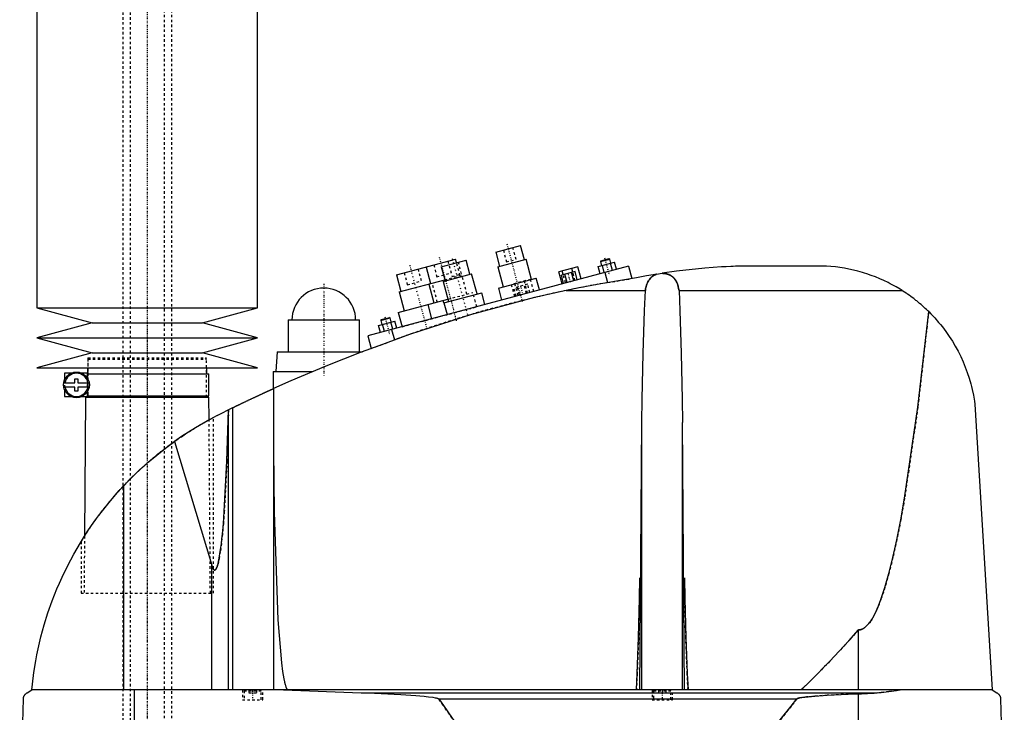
# Model space of a CAD drawing. Extents: x -502 to 139, y -144 to 599.
# Tile 3 of 7: x -502 to -100, y 68 to 351. Entities that reach past the tile are written whole.
import ezdxf

# ---------------------------------------------------------------- set-up
doc = ezdxf.new("R2010")
doc.units = 0
doc.linetypes.add('CENTER', pattern=[1.5, 0.45, -0.5, 0.05, -0.5])
doc.linetypes.add('DASHED', pattern=[2, 1, -1])
for name, color, linetype in [('AM_0', 7, 'CONTINUOUS'), ('AM_3', 7, 'DASHED'), ('AM_7', 7, 'CENTER')]:
    doc.layers.add(name, color=color, linetype=linetype)

msp = doc.modelspace()

# ---------------------------------------------------------------- linework, layer by layer
at = {"layer": 'AM_0', "color": 7, "linetype": 'CONTINUOUS'}
for p, q in [((-495, 375), (-495, 232.9)), ((-405, 232.9), (-405, 375)), ((-307.9, 255.65), (-297.76, 258.36)), ((-296.21, 252.57), (-297.76, 258.36)), ((-307.9, 255.65), (-306.35, 249.85)), ((-265.03, 252.12), (-261.65, 253.03)), ((-261.34, 252.85), (-261.65, 253.03)), ((-253.75, 249.97), (-360, 221.5)), ((-348.38, 246.36), (-324.23, 252.83)), ((-336.3, 249.59), (-334.49, 242.83)), ((-330.12, 249.69), (-319.98, 252.41)), ((-330.12, 249.69), (-328.57, 243.9)), ((-323.84, 251.38), (-324.23, 252.83)), ((-318.42, 246.62), (-319.98, 252.41)), ((-307.07, 249.66), (-295.48, 252.76)), ((-307.07, 249.66), (-304.87, 241.45)), ((-293.28, 244.55), (-295.48, 252.76)), ((-274.39, 249.72), (-282.11, 247.65)), ((-276.48, 247.5), (-276.89, 249.05)), ((-273.07, 244.79), (-274.39, 249.72)), ((-266.08, 249.77), (-259.39, 251.56)), ((-265.3, 246.87), (-266.08, 249.77)), ((-265.21, 251.82), (-261.34, 252.85)), ((-265.03, 252.12), (-265.21, 251.82)), ((-265.21, 251.82), (-264.75, 250.13)), ((-263.63, 247.32), (-264.41, 250.22)), ((-260.89, 251.16), (-261.34, 252.85)), ((-260.29, 248.22), (-261.06, 251.12)), ((-258.61, 248.67), (-259.39, 251.56)), ((-253.75, 249.97), (-252.38, 244.86)), ((-174, 250), (-205.5, 250)), ((-348.38, 246.36), (-346.56, 239.59)), ((-329.29, 243.7), (-317.7, 246.81)), ((-315.5, 238.6), (-317.7, 246.81)), ((-306.81, 240.93), (-291.35, 245.07)), ((-290.06, 240.24), (-291.35, 245.07)), ((-280.79, 242.72), (-282.11, 247.65)), ((-275.53, 247.76), (-281.11, 246.26)), ((-280.2, 242.88), (-281.11, 246.26)), ((-280.34, 246.47), (-280.76, 248.01)), ((-278.81, 243.26), (-279.71, 246.64)), ((-276.02, 244), (-276.93, 247.38)), ((-274.62, 244.38), (-275.53, 247.76)), ((-263.41, 247.38), (-262.3, 243.24)), ((-242.28, 246.66), (-240.04, 247.02)), ((-347.29, 239.4), (-328.69, 244.38)), ((-335.21, 242.63), (-333.14, 234.91)), ((-329.29, 243.7), (-327.09, 235.49)), ((-306.81, 240.93), (-305.51, 236.1)), ((-347.29, 239.4), (-345.22, 231.67)), ((-329.02, 234.98), (-313.57, 239.12)), ((-312.27, 234.29), (-313.57, 239.12)), ((-279.16, 240), (-246.87, 240)), ((-233.13, 240), (-142.19, 240)), ((-495, 232.9), (-472.5, 226.8)), ((-495, 232.9), (-405, 232.9)), ((-427.5, 226.8), (-405, 232.9)), ((-347.63, 231.03), (-327.35, 236.46)), ((-335.56, 234.26), (-334.01, 228.47)), ((-329.02, 234.98), (-327.73, 230.15)), ((-354.62, 228.12), (-351.24, 229.02)), ((-350.93, 228.85), (-351.24, 229.02)), ((-347.63, 231.03), (-346.08, 225.23)), ((-472.5, 226.8), (-495, 220.7)), ((-472.5, 226.8), (-427.5, 226.8)), ((-405, 220.7), (-427.5, 226.8)), ((-392.5, 228), (-392.5, 215)), ((-392.5, 228), (-363.5, 228)), ((-363.5, 215), (-363.5, 228)), ((-355.67, 225.77), (-348.98, 227.56)), ((-354.89, 222.87), (-355.67, 225.77)), ((-354.8, 227.81), (-350.93, 228.85)), ((-354.62, 228.12), (-354.8, 227.81)), ((-354.8, 227.81), (-354.34, 226.12)), ((-353.22, 223.32), (-354, 226.21)), ((-350.48, 227.16), (-350.93, 228.85)), ((-349.88, 224.21), (-350.65, 227.11)), ((-348.2, 224.66), (-348.98, 227.56)), ((-360, 221.5), (-358.62, 216.36)), ((-350.34, 224.09), (-349.21, 219.86)), ((-495, 220.7), (-472.5, 214.6)), ((-495, 220.7), (-405, 220.7)), ((-427.5, 214.6), (-405, 220.7)), ((-472.5, 214.6), (-495, 208.5)), ((-472.5, 214.6), (-427.5, 214.6)), ((-405, 208.5), (-427.5, 214.6)), ((-397, 215), (-397.5, 207)), ((-397, 215), (-362.27, 215)), ((-495, 208.5), (-405, 208.5)), ((-483.75, 206.3), (-483.75, 203.38)), ((-480.98, 206.3), (-483.75, 206.3)), ((-474.4, 206.3), (-476.72, 206.3)), ((-474.4, 204.29), (-474.4, 206.3)), ((-474.4, 206), (-424.85, 206)), ((-474.35, 208.5), (-474.35, 206)), ((-425.65, 206), (-425.65, 208.5)), ((-424.85, 197), (-424.85, 206)), ((-398.65, 207), (-398.65, 199.94)), ((-398.65, 207), (-382.43, 207)), ((-484.02, 202.4), (-479.45, 202.4)), ((-479.45, 202.4), (-479.45, 204)), ((-479.45, 204), (-478.25, 204)), ((-478.25, 204), (-478.25, 202.4)), ((-478.25, 202.4), (-473.68, 202.4)), ((-479.45, 200.6), (-484.02, 200.6)), ((-483.75, 199.62), (-483.75, 196.7)), ((-479.45, 199), (-479.45, 200.6)), ((-478.25, 199), (-479.45, 199)), ((-478.25, 200.6), (-478.25, 199)), ((-473.68, 200.6), (-478.25, 200.6)), ((-474.4, 196.7), (-474.4, 198.71)), ((-474.4, 197), (-424.85, 197)), ((-474.35, 197), (-474.35, 196.5)), ((-425.65, 196.5), (-425.65, 197)), ((-398.5, 200.01), (-398.5, 77.05)), ((-483.75, 196.7), (-480.98, 196.7)), ((-476.72, 196.7), (-474.4, 196.7)), ((-475.18, 196.5), (-475.58, 139.77)), ((-475.18, 196.5), (-424.82, 196.5)), ((-424.76, 187.27), (-424.82, 196.5)), ((-112.5, 193.62), (-105.5, 77.05)), ((-421.5, 189), (-415.04, 192.21)), ((-416.82, 77.05), (-416.82, 191.34)), ((-415.04, 77.05), (-415.04, 192.21)), ((-424.76, 187.27), (-423, 188.22)), ((-249.12, 77.05), (-248.33, 186.12)), ((-248.33, 77.05), (-248.33, 186.12)), ((-230.88, 77.05), (-231.67, 186.12)), ((-231.67, 77.05), (-231.67, 186.12)), ((-438.83, 178.45), (-423.7, 127.93)), ((-459.54, 77.05), (-459.54, 160.38)), ((-477, 137.5), (-475.58, 139.76)), ((-423.7, 77.05), (-423.7, 127.93)), ((-160, 77.05), (-160, 101.49)), ((-499, 75.85), (-497, 77.05)), ((-105.5, 77.05), (-497, 77.05)), ((-455.15, 16.5), (-455.15, 77.05)), ((-394.4, 77.05), (-362.76, 75.85)), ((-105.5, 77.05), (-103.5, 75.85)), ((-502, 16.5), (-500.5, 73.35)), ((-362.76, 75.85), (-152.3, 75.85)), ((-331.04, 73.35), (-185.14, 73.35)), ((-160, 16.5), (-160, 75.49)), ((-102, 73.35), (-100.5, 16.5))]:
    msp.add_line(p, q, dxfattribs=at)
for points in [[(-205.5, 250, 0), (-206.43, 249.98, 0), (-208.3, 249.94, 0), (-210.18, 249.88, 0), (-211.12, 249.84, 0), (-212.06, 249.8, 0), (-213.96, 249.72, 0), (-215.86, 249.61, 0), (-222.58, 249.13, 0), (-234.21, 247.86, 0), (-240.04, 247.02, 0)], [(-142.19, 240, 0), (-142.98, 240.49, 0), (-144.59, 241.45, 0), (-146.23, 242.36, 0), (-147.06, 242.79, 0), (-147.9, 243.22, 0), (-149.59, 244.04, 0), (-151.31, 244.8, 0), (-153.05, 245.52, 0), (-154.82, 246.19, 0), (-156.6, 246.8, 0), (-157.49, 247.09, 0), (-158.39, 247.36, 0), (-160.2, 247.87, 0), (-162.01, 248.33, 0), (-163.84, 248.73, 0), (-165.68, 249.08, 0), (-167.52, 249.38, 0), (-168.44, 249.51, 0), (-169.37, 249.62, 0), (-171.22, 249.81, 0), (-173.07, 249.95, 0), (-174, 250, 0)], [(-250.5, 245.15, 0), (-255.36, 244.4, 0), (-264.99, 242.76, 0), (-274.48, 240.96, 0), (-279.16, 240, 0)], [(-242.28, 246.66, 0), (-243.66, 246.42, 0), (-246.4, 245.94, 0), (-249.14, 245.42, 0), (-250.5, 245.15, 0)], [(-246.87, 240, 0), (-246.84, 240.25, 0), (-246.75, 240.74, 0), (-246.65, 241.22, 0), (-246.59, 241.46, 0), (-246.53, 241.7, 0), (-246.39, 242.17, 0), (-246.23, 242.63, 0), (-246.05, 243.07, 0), (-245.85, 243.5, 0), (-245.63, 243.91, 0), (-245.51, 244.11, 0), (-245.38, 244.3, 0), (-245.11, 244.67, 0), (-244.82, 245.02, 0), (-244.64, 245.21, 0), (-244.59, 245.26, 0), (-244.53, 245.32, 0), (-244.51, 245.34, 0), (-244.48, 245.37, 0), (-244.42, 245.42, 0), (-244.37, 245.47, 0), (-244.31, 245.52, 0), (-244.25, 245.57, 0), (-244.19, 245.61, 0), (-244.17, 245.64, 0), (-244.14, 245.66, 0), (-244.08, 245.71, 0), (-244.02, 245.75, 0), (-243.96, 245.8, 0), (-243.89, 245.84, 0), (-243.83, 245.89, 0), (-243.8, 245.91, 0), (-243.77, 245.93, 0), (-243.71, 245.97, 0), (-243.64, 246.01, 0), (-243.61, 246.03, 0), (-243.58, 246.05, 0), (-243.51, 246.09, 0), (-243.44, 246.13, 0), (-243.41, 246.15, 0), (-243.37, 246.17, 0), (-243.31, 246.21, 0), (-243.24, 246.25, 0), (-243.16, 246.29, 0), (-243.09, 246.32, 0), (-243.02, 246.36, 0), (-242.98, 246.38, 0), (-242.94, 246.39, 0), (-242.87, 246.43, 0), (-242.79, 246.46, 0), (-242.72, 246.49, 0), (-242.64, 246.53, 0), (-242.56, 246.56, 0), (-242.52, 246.57, 0), (-242.48, 246.59, 0), (-242.4, 246.61, 0), (-242.32, 246.64, 0), (-242.28, 246.66, 0)], [(-240.04, 247.02, 0), (-239.98, 247.02, 0), (-239.88, 247.02, 0), (-239.78, 247.02, 0), (-239.72, 247.01, 0), (-239.67, 247.01, 0), (-239.57, 247.01, 0), (-239.46, 247, 0), (-239.35, 246.99, 0), (-239.25, 246.98, 0), (-239.14, 246.97, 0), (-239.09, 246.96, 0), (-239.03, 246.96, 0), (-238.93, 246.94, 0), (-238.82, 246.93, 0), (-238.71, 246.91, 0), (-238.6, 246.89, 0), (-238.5, 246.87, 0), (-238.45, 246.86, 0), (-238.39, 246.84, 0), (-238.29, 246.82, 0), (-238.18, 246.79, 0), (-238.13, 246.78, 0), (-238.08, 246.77, 0), (-237.97, 246.74, 0), (-237.87, 246.71, 0), (-237.82, 246.69, 0), (-237.77, 246.67, 0), (-237.67, 246.64, 0), (-237.57, 246.6, 0), (-237.47, 246.57, 0), (-237.37, 246.53, 0), (-237.27, 246.49, 0), (-237.22, 246.47, 0), (-237.18, 246.45, 0), (-237.08, 246.41, 0), (-236.99, 246.36, 0), (-236.9, 246.32, 0), (-236.81, 246.27, 0), (-236.72, 246.22, 0), (-236.67, 246.2, 0), (-236.63, 246.18, 0), (-236.54, 246.13, 0), (-236.46, 246.08, 0), (-236.38, 246.03, 0), (-236.3, 245.97, 0), (-236.22, 245.92, 0), (-236.18, 245.89, 0), (-236.14, 245.87, 0), (-236.06, 245.81, 0), (-235.99, 245.76, 0), (-235.91, 245.7, 0), (-235.84, 245.64, 0), (-235.76, 245.58, 0), (-235.73, 245.55, 0), (-235.69, 245.52, 0), (-235.62, 245.46, 0), (-235.55, 245.39, 0), (-235.48, 245.33, 0), (-235.41, 245.26, 0), (-235.34, 245.2, 0), (-235.31, 245.16, 0), (-235.28, 245.13, 0), (-235.21, 245.06, 0), (-235.15, 244.99, 0), (-235.12, 244.95, 0), (-235.09, 244.92, 0), (-235.03, 244.85, 0), (-234.96, 244.77, 0), (-234.93, 244.74, 0), (-234.91, 244.7, 0), (-234.85, 244.62, 0), (-234.79, 244.55, 0), (-234.73, 244.47, 0), (-234.68, 244.39, 0), (-234.62, 244.31, 0), (-234.6, 244.27, 0), (-234.57, 244.23, 0), (-234.52, 244.15, 0), (-234.47, 244.07, 0), (-234.42, 243.99, 0), (-234.37, 243.9, 0), (-234.32, 243.82, 0), (-234.29, 243.78, 0), (-234.27, 243.73, 0), (-234.22, 243.65, 0), (-234.18, 243.56, 0), (-234.13, 243.47, 0), (-234.09, 243.38, 0), (-234.05, 243.3, 0), (-234.03, 243.25, 0), (-234.01, 243.21, 0), (-233.97, 243.11, 0), (-233.93, 243.02, 0), (-233.8, 242.7, 0), (-233.6, 242.12, 0), (-233.51, 241.83, 0), (-233.43, 241.53, 0), (-233.29, 240.92, 0), (-233.17, 240.31, 0), (-233.13, 240, 0)], [(-279.16, 240, 0), (-292.11, 237.1, 0), (-317.78, 230.27, 0), (-343.04, 222.09, 0), (-355.5, 217.5, 0)], [(-248.33, 186.12, 0), (-248.19, 195.73, 0), (-247.78, 214.34, 0), (-247.21, 231.8, 0), (-246.87, 240, 0)], [(-233.13, 240, 0), (-232.79, 231.8, 0), (-232.22, 214.34, 0), (-231.81, 195.73, 0), (-231.67, 186.12, 0)], [(-131.34, 231.39, 0), (-131.62, 231.66, 0), (-132.17, 232.2, 0), (-132.73, 232.73, 0), (-133.02, 232.99, 0), (-133.3, 233.25, 0), (-133.88, 233.76, 0), (-134.46, 234.27, 0), (-135.04, 234.77, 0), (-135.64, 235.26, 0), (-136.23, 235.75, 0), (-136.53, 235.99, 0), (-136.84, 236.23, 0), (-137.45, 236.7, 0), (-138.06, 237.16, 0), (-138.68, 237.62, 0), (-139.31, 238.07, 0), (-139.94, 238.51, 0), (-140.26, 238.73, 0), (-140.58, 238.95, 0), (-141.22, 239.37, 0), (-141.86, 239.79, 0), (-142.19, 240, 0)], [(-160, 101.49, 0), (-159.98, 101.49, 0), (-159.93, 101.49, 0), (-159.88, 101.49, 0), (-159.86, 101.5, 0), (-159.84, 101.5, 0), (-159.79, 101.5, 0), (-159.74, 101.5, 0), (-159.7, 101.51, 0), (-159.65, 101.51, 0), (-159.6, 101.52, 0), (-159.58, 101.52, 0), (-159.56, 101.52, 0), (-159.51, 101.53, 0), (-159.47, 101.53, 0), (-159.42, 101.54, 0), (-159.37, 101.55, 0), (-159.33, 101.56, 0), (-159.3, 101.56, 0), (-159.28, 101.57, 0), (-159.23, 101.58, 0), (-159.19, 101.59, 0), (-159.16, 101.6, 0), (-159.14, 101.6, 0), (-159.09, 101.61, 0), (-159.05, 101.63, 0), (-159.02, 101.63, 0), (-159, 101.64, 0), (-158.95, 101.65, 0), (-158.91, 101.67, 0), (-158.86, 101.68, 0), (-158.82, 101.7, 0), (-158.77, 101.72, 0), (-158.75, 101.72, 0), (-158.72, 101.73, 0), (-158.68, 101.75, 0), (-158.63, 101.77, 0), (-158.47, 101.84, 0), (-158.19, 101.97, 0), (-157.91, 102.13, 0), (-157.63, 102.32, 0), (-157.49, 102.42, 0), (-157.35, 102.52, 0), (-157.07, 102.75, 0), (-156.8, 103, 0), (-156.52, 103.28, 0), (-156.24, 103.57, 0), (-155.96, 103.89, 0), (-155.82, 104.06, 0), (-155.68, 104.23, 0), (-155.4, 104.6, 0), (-155.13, 104.99, 0), (-154.99, 105.19, 0), (-154.85, 105.4, 0), (-154.57, 105.83, 0), (-154.29, 106.29, 0), (-154.16, 106.52, 0), (-154.02, 106.76, 0), (-153.74, 107.26, 0), (-153.46, 107.79, 0), (-153.19, 108.34, 0), (-152.91, 108.9, 0), (-152.63, 109.5, 0), (-152.49, 109.8, 0), (-152.36, 110.11, 0), (-152.08, 110.75, 0), (-151.8, 111.41, 0), (-150.84, 113.89, 0), (-149.19, 118.8, 0), (-147.56, 124.51, 0), (-145.93, 131.02, 0), (-145.13, 134.57, 0), (-144.32, 138.32, 0), (-142.72, 146.42, 0), (-141.14, 155.29, 0), (-135.75, 192.38, 0), (-131.34, 231.39, 0)], [(-131.34, 231.39, 0), (-130.49, 230.54, 0), (-128.85, 228.8, 0), (-127.27, 227, 0), (-126.51, 226.08, 0), (-125.76, 225.15, 0), (-124.33, 223.25, 0), (-122.97, 221.3, 0), (-121.68, 219.31, 0), (-120.48, 217.28, 0), (-119.34, 215.2, 0), (-118.8, 214.15, 0), (-118.29, 213.09, 0), (-117.31, 210.94, 0), (-116.41, 208.76, 0), (-115.58, 206.54, 0), (-114.84, 204.28, 0), (-114.17, 201.98, 0), (-113.87, 200.82, 0), (-113.59, 199.65, 0), (-113.09, 197.27, 0), (-112.68, 194.85, 0), (-112.5, 193.62, 0)], [(-355.5, 217.5, 0), (-362.76, 214.82, 0), (-377.17, 209.17, 0), (-391.43, 203.15, 0), (-398.5, 200.01, 0)], [(-415.04, 192.21, 0), (-415, 192.23, 0), (-414.92, 192.27, 0), (-414.83, 192.31, 0), (-414.79, 192.34, 0), (-414.74, 192.36, 0), (-414.64, 192.41, 0), (-414.54, 192.46, 0), (-414.43, 192.51, 0), (-414.31, 192.57, 0), (-414.19, 192.63, 0), (-414.13, 192.66, 0), (-414.07, 192.69, 0), (-413.94, 192.75, 0), (-413.81, 192.82, 0), (-413.67, 192.88, 0), (-413.53, 192.95, 0), (-413.39, 193.02, 0), (-413.32, 193.05, 0), (-413.24, 193.09, 0), (-413.09, 193.16, 0), (-412.94, 193.23, 0), (-412.87, 193.27, 0), (-412.79, 193.31, 0), (-412.63, 193.39, 0), (-412.47, 193.47, 0), (-412.38, 193.51, 0), (-412.3, 193.55, 0), (-412.13, 193.63, 0), (-411.95, 193.71, 0), (-411.77, 193.8, 0), (-411.59, 193.89, 0), (-411.4, 193.98, 0), (-411.31, 194.02, 0), (-411.22, 194.07, 0), (-411.02, 194.16, 0), (-410.83, 194.26, 0), (-410.63, 194.35, 0), (-410.43, 194.45, 0), (-410.23, 194.54, 0), (-410.13, 194.59, 0), (-410.03, 194.64, 0), (-409.82, 194.74, 0), (-409.61, 194.84, 0), (-409.41, 194.94, 0), (-409.2, 195.04, 0), (-408.99, 195.14, 0), (-408.88, 195.19, 0), (-408.78, 195.24, 0), (-408.57, 195.34, 0), (-408.36, 195.44, 0), (-408.15, 195.54, 0), (-407.94, 195.64, 0), (-407.73, 195.73, 0), (-407.62, 195.78, 0), (-407.52, 195.83, 0), (-407.31, 195.93, 0), (-407.11, 196.03, 0), (-406.91, 196.12, 0), (-406.7, 196.22, 0), (-406.49, 196.32, 0), (-406.39, 196.37, 0), (-406.29, 196.41, 0), (-406.08, 196.51, 0), (-405.87, 196.61, 0), (-405.76, 196.66, 0), (-405.66, 196.71, 0), (-405.45, 196.81, 0), (-405.24, 196.91, 0), (-405.13, 196.96, 0), (-405.03, 197.01, 0), (-404.82, 197.1, 0), (-404.61, 197.2, 0), (-404.4, 197.3, 0), (-404.19, 197.39, 0), (-403.98, 197.49, 0), (-403.88, 197.54, 0), (-403.78, 197.59, 0), (-403.58, 197.68, 0), (-403.38, 197.77, 0), (-403.18, 197.86, 0), (-402.98, 197.95, 0), (-402.79, 198.04, 0), (-402.69, 198.09, 0), (-402.6, 198.13, 0), (-402.41, 198.22, 0), (-402.23, 198.3, 0), (-402.05, 198.39, 0), (-401.87, 198.47, 0), (-401.7, 198.55, 0), (-401.61, 198.59, 0), (-401.53, 198.62, 0), (-401.37, 198.7, 0), (-401.2, 198.77, 0), (-401.05, 198.85, 0), (-400.9, 198.91, 0), (-400.75, 198.98, 0), (-400.68, 199.02, 0), (-400.6, 199.05, 0), (-400.46, 199.11, 0), (-400.32, 199.18, 0), (-400.19, 199.24, 0), (-400.05, 199.3, 0), (-399.92, 199.36, 0), (-399.86, 199.39, 0), (-399.8, 199.42, 0), (-399.68, 199.47, 0), (-399.57, 199.52, 0), (-399.51, 199.55, 0), (-399.46, 199.57, 0), (-399.35, 199.62, 0), (-399.25, 199.66, 0), (-399.21, 199.69, 0), (-399.16, 199.71, 0), (-399.07, 199.75, 0), (-398.99, 199.78, 0), (-398.91, 199.82, 0), (-398.84, 199.85, 0), (-398.78, 199.88, 0), (-398.75, 199.89, 0), (-398.73, 199.9, 0), (-398.67, 199.93, 0), (-398.63, 199.95, 0), (-398.59, 199.96, 0), (-398.56, 199.98, 0), (-398.54, 199.99, 0), (-398.53, 199.99, 0), (-398.52, 200, 0), (-398.51, 200, 0), (-398.5, 200.01, 0), (-398.5, 200.01, 0)], [(-421.5, 189, 0), (-424.49, 187.42, 0), (-430.36, 184.04, 0), (-436.05, 180.38, 0), (-438.83, 178.45, 0)], [(-423.7, 127.93, 0), (-423.67, 127.8, 0), (-423.59, 127.55, 0), (-423.51, 127.33, 0), (-423.47, 127.22, 0), (-423.43, 127.12, 0), (-423.35, 126.92, 0), (-423.27, 126.75, 0), (-423.19, 126.59, 0), (-423.11, 126.45, 0), (-423.03, 126.32, 0), (-422.99, 126.27, 0), (-422.99, 126.26, 0), (-422.97, 126.24, 0), (-422.96, 126.22, 0), (-422.96, 126.22, 0), (-422.95, 126.21, 0), (-422.94, 126.19, 0), (-422.92, 126.18, 0), (-422.91, 126.16, 0), (-422.9, 126.15, 0), (-422.88, 126.13, 0), (-422.88, 126.13, 0), (-422.87, 126.12, 0), (-422.86, 126.11, 0), (-422.84, 126.09, 0), (-422.83, 126.08, 0), (-422.82, 126.07, 0), (-422.8, 126.06, 0), (-422.8, 126.05, 0), (-422.79, 126.05, 0), (-422.78, 126.04, 0), (-422.76, 126.03, 0), (-422.75, 126.02, 0), (-422.74, 126.01, 0), (-422.72, 126, 0), (-422.72, 126, 0), (-422.71, 125.99, 0), (-422.7, 125.99, 0), (-422.68, 125.98, 0), (-422.67, 125.97, 0), (-422.66, 125.97, 0), (-422.64, 125.96, 0), (-422.64, 125.96, 0), (-422.63, 125.96, 0), (-422.62, 125.95, 0), (-422.6, 125.95, 0), (-422.59, 125.95, 0), (-422.58, 125.94, 0), (-422.56, 125.94, 0), (-422.56, 125.94, 0), (-422.55, 125.94, 0), (-422.54, 125.94, 0), (-422.52, 125.94, 0), (-422.52, 125.94, 0), (-422.51, 125.94, 0), (-422.5, 125.94, 0), (-422.48, 125.94, 0), (-422.48, 125.94, 0), (-422.47, 125.94, 0), (-422.46, 125.94, 0), (-422.44, 125.94, 0), (-422.43, 125.94, 0), (-422.42, 125.94, 0), (-422.4, 125.95, 0), (-422.4, 125.95, 0), (-422.39, 125.95, 0), (-422.38, 125.96, 0), (-422.36, 125.96, 0), (-422.35, 125.97, 0), (-422.34, 125.97, 0), (-422.32, 125.98, 0), (-422.32, 125.98, 0), (-422.31, 125.98, 0), (-422.3, 125.99, 0), (-422.28, 126, 0), (-422.28, 126, 0), (-422.27, 126.01, 0), (-422.26, 126.01, 0), (-422.24, 126.02, 0), (-422.24, 126.03, 0), (-422.23, 126.03, 0), (-422.22, 126.04, 0), (-422.2, 126.05, 0), (-422.19, 126.06, 0), (-422.18, 126.08, 0), (-422.16, 126.09, 0), (-422.16, 126.09, 0), (-422.15, 126.1, 0), (-422.14, 126.11, 0), (-422.13, 126.13, 0), (-422.11, 126.14, 0), (-422.1, 126.15, 0), (-422.09, 126.17, 0), (-422.08, 126.18, 0), (-422.07, 126.18, 0), (-422.06, 126.2, 0), (-422.05, 126.22, 0), (-422.04, 126.22, 0), (-422.03, 126.23, 0), (-422.02, 126.25, 0), (-422.01, 126.27, 0), (-422, 126.28, 0), (-421.99, 126.29, 0), (-421.98, 126.3, 0), (-421.97, 126.32, 0), (-421.92, 126.39, 0), (-421.84, 126.53, 0), (-421.76, 126.68, 0), (-421.68, 126.85, 0), (-421.6, 127.03, 0), (-421.56, 127.13, 0), (-421.52, 127.24, 0), (-421.45, 127.46, 0), (-421.37, 127.69, 0), (-421.29, 127.95, 0), (-421.21, 128.22, 0), (-421.13, 128.5, 0), (-421.09, 128.65, 0), (-421.06, 128.81, 0), (-420.98, 129.13, 0), (-420.9, 129.47, 0), (-420.63, 130.78, 0), (-420.19, 133.5, 0), (-419.75, 136.79, 0), (-419.54, 138.64, 0), (-419.34, 140.63, 0), (-418.94, 145, 0), (-418.57, 149.87, 0), (-417.47, 170.39, 0), (-416.84, 191.33, 0)], [(-459.54, 160.38, 0), (-456.34, 163.67, 0), (-449.63, 169.92, 0), (-442.52, 175.73, 0), (-438.83, 178.45, 0)], [(-398.5, 174.82, 0), (-398.3, 149.52, 0), (-396.74, 105.69, 0), (-395.27, 88.1, 0), (-394.8, 84.49, 0), (-394.3, 81.58, 0), (-394.05, 80.38, 0), (-394.01, 80.2, 0), (-393.93, 79.85, 0), (-393.84, 79.52, 0), (-393.8, 79.37, 0), (-393.76, 79.22, 0), (-393.67, 78.93, 0), (-393.58, 78.66, 0), (-393.5, 78.41, 0), (-393.41, 78.19, 0), (-393.33, 77.98, 0), (-393.28, 77.89, 0), (-393.24, 77.8, 0), (-393.15, 77.63, 0), (-393.07, 77.49, 0), (-393.02, 77.41, 0), (-393, 77.39, 0), (-392.99, 77.37, 0), (-392.98, 77.36, 0), (-392.97, 77.35, 0), (-392.96, 77.33, 0), (-392.94, 77.32, 0), (-392.93, 77.3, 0), (-392.91, 77.28, 0), (-392.9, 77.27, 0), (-392.89, 77.26, 0), (-392.89, 77.25, 0), (-392.87, 77.24, 0), (-392.86, 77.22, 0), (-392.84, 77.21, 0), (-392.83, 77.2, 0), (-392.81, 77.18, 0), (-392.81, 77.18, 0), (-392.8, 77.17, 0), (-392.78, 77.16, 0), (-392.77, 77.15, 0), (-392.76, 77.14, 0), (-392.75, 77.14, 0), (-392.74, 77.13, 0), (-392.73, 77.12, 0), (-392.72, 77.11, 0), (-392.71, 77.11, 0), (-392.7, 77.1, 0), (-392.68, 77.09, 0), (-392.67, 77.09, 0), (-392.65, 77.08, 0), (-392.64, 77.08, 0), (-392.63, 77.07, 0), (-392.62, 77.07, 0), (-392.61, 77.07, 0), (-392.59, 77.06, 0), (-392.58, 77.06, 0), (-392.57, 77.06, 0), (-392.55, 77.05, 0), (-392.54, 77.05, 0), (-392.54, 77.05, 0), (-392.52, 77.05, 0), (-392.51, 77.05, 0), (-392.5, 77.05, 0)], [(-497, 77.05, 0), (-496.77, 79.37, 0), (-496.18, 84.09, 0), (-495.42, 88.89, 0), (-494.97, 91.32, 0), (-494.47, 93.75, 0), (-493.33, 98.65, 0), (-491.99, 103.56, 0), (-490.47, 108.47, 0), (-488.74, 113.37, 0), (-486.83, 118.23, 0), (-485.8, 120.64, 0), (-484.72, 123.04, 0), (-482.42, 127.8, 0), (-479.93, 132.47, 0), (-477.27, 137.05, 0), (-474.44, 141.53, 0), (-471.45, 145.88, 0), (-469.89, 148.01, 0), (-468.3, 150.11, 0), (-464.99, 154.24, 0), (-461.41, 158.34, 0), (-459.54, 160.38, 0)], [(-250.53, 77.05, 0), (-250.19, 83.72, 0), (-249.64, 98.37, 0), (-249.25, 114.39, 0), (-249.12, 122.75, 0)], [(-230.88, 122.75, 0), (-230.75, 114.39, 0), (-230.36, 98.37, 0), (-229.81, 83.72, 0), (-229.47, 77.05, 0)], [(-183.32, 77.05, 0), (-179.43, 80.82, 0), (-171.66, 88.72, 0), (-163.89, 97.11, 0), (-160, 101.49, 0)], [(-152.3, 75.85, 0), (-150.72, 75.99, 0), (-147.58, 76.34, 0), (-144.47, 76.79, 0), (-142.93, 77.05, 0)], [(-500.5, 73.35, 0), (-500.5, 73.35, 0), (-500.5, 73.36, 0), (-500.5, 73.37, 0), (-500.5, 73.38, 0), (-500.5, 73.38, 0), (-500.5, 73.39, 0), (-500.5, 73.4, 0), (-500.5, 73.43, 0), (-500.49, 73.48, 0), (-500.49, 73.51, 0), (-500.49, 73.53, 0), (-500.48, 73.58, 0), (-500.48, 73.63, 0), (-500.47, 73.68, 0), (-500.46, 73.73, 0), (-500.46, 73.78, 0), (-500.45, 73.8, 0), (-500.45, 73.82, 0), (-500.44, 73.86, 0), (-500.43, 73.9, 0), (-500.42, 73.94, 0), (-500.41, 73.98, 0), (-500.4, 74.02, 0), (-500.4, 74.04, 0), (-500.39, 74.05, 0), (-500.38, 74.09, 0), (-500.37, 74.12, 0), (-500.37, 74.14, 0), (-500.36, 74.16, 0), (-500.35, 74.19, 0), (-500.34, 74.22, 0), (-500.33, 74.24, 0), (-500.33, 74.26, 0), (-500.32, 74.29, 0), (-500.3, 74.32, 0), (-500.26, 74.43, 0), (-500.18, 74.59, 0), (-500.1, 74.75, 0), (-500.02, 74.88, 0), (-499.94, 75, 0), (-499.9, 75.06, 0), (-499.86, 75.11, 0), (-499.77, 75.22, 0), (-499.67, 75.32, 0), (-499.58, 75.41, 0), (-499.48, 75.51, 0), (-499.38, 75.59, 0), (-499.33, 75.63, 0), (-499.27, 75.67, 0), (-499.17, 75.75, 0), (-499.06, 75.82, 0), (-499, 75.85, 0)], [(-362.76, 75.85, 0), (-357.28, 75.66, 0), (-346.52, 75.14, 0), (-340.47, 74.74, 0), (-338.78, 74.6, 0), (-337.11, 74.45, 0), (-336.23, 74.36, 0), (-335.34, 74.26, 0), (-333.54, 74.02, 0), (-332.52, 73.85, 0), (-332.24, 73.79, 0), (-331.96, 73.73, 0), (-331.83, 73.69, 0), (-331.69, 73.65, 0), (-331.54, 73.61, 0), (-331.49, 73.59, 0), (-331.44, 73.57, 0), (-331.42, 73.57, 0), (-331.4, 73.56, 0), (-331.35, 73.54, 0), (-331.3, 73.52, 0), (-331.26, 73.5, 0), (-331.22, 73.48, 0), (-331.17, 73.45, 0), (-331.15, 73.44, 0), (-331.13, 73.43, 0), (-331.11, 73.41, 0), (-331.1, 73.41, 0), (-331.1, 73.4, 0), (-331.09, 73.4, 0), (-331.09, 73.4, 0), (-331.09, 73.39, 0), (-331.08, 73.39, 0), (-331.07, 73.38, 0), (-331.07, 73.38, 0), (-331.06, 73.37, 0), (-331.06, 73.37, 0), (-331.06, 73.37, 0), (-331.05, 73.36, 0), (-331.05, 73.35, 0), (-331.04, 73.35, 0)], [(-331.04, 73.35, 0), (-329.24, 70.69, 0), (-325.62, 65.55, 0), (-322.01, 60.66, 0), (-320.21, 58.31, 0), (-318.4, 56.02, 0), (-314.79, 51.62, 0), (-311.17, 47.47, 0), (-307.56, 43.57, 0), (-303.95, 39.92, 0), (-300.33, 36.51, 0), (-298.53, 34.9, 0), (-296.72, 33.35, 0), (-293.11, 30.44, 0), (-289.49, 27.78, 0), (-285.88, 25.36, 0), (-282.26, 23.19, 0), (-278.65, 21.27, 0), (-276.84, 20.41, 0), (-275.04, 19.6, 0), (-271.42, 18.17, 0), (-267.81, 17, 0), (-266, 16.5, 0)], [(-266, 16.5, 0), (-263.75, 16.74, 0), (-259.26, 17.45, 0), (-254.77, 18.47, 0), (-252.52, 19.09, 0), (-250.27, 19.79, 0), (-245.78, 21.42, 0), (-241.29, 23.35, 0), (-236.8, 25.59, 0), (-232.3, 28.14, 0), (-227.81, 30.99, 0), (-225.56, 32.53, 0), (-223.32, 34.15, 0), (-218.83, 37.61, 0), (-214.33, 41.38, 0), (-209.84, 45.46, 0), (-205.35, 49.84, 0), (-200.86, 54.53, 0), (-198.61, 56.99, 0), (-196.37, 59.53, 0), (-191.88, 64.83, 0), (-187.39, 70.43, 0), (-185.14, 73.35, 0)], [(-185.14, 73.35, 0), (-185.14, 73.35, 0), (-185.13, 73.36, 0), (-185.13, 73.36, 0), (-185.13, 73.36, 0), (-185.12, 73.37, 0), (-185.12, 73.37, 0), (-185.12, 73.37, 0), (-185.11, 73.38, 0), (-185.11, 73.38, 0), (-185.1, 73.39, 0), (-185.1, 73.39, 0), (-185.09, 73.39, 0), (-185.09, 73.39, 0), (-185.08, 73.4, 0), (-185.07, 73.41, 0), (-185.05, 73.42, 0), (-185.03, 73.43, 0), (-185, 73.45, 0), (-184.96, 73.47, 0), (-184.93, 73.48, 0), (-184.9, 73.5, 0), (-184.86, 73.51, 0), (-184.84, 73.52, 0), (-184.83, 73.52, 0), (-184.79, 73.54, 0), (-184.76, 73.55, 0), (-184.63, 73.59, 0), (-184.52, 73.62, 0), (-184.41, 73.65, 0), (-184.18, 73.71, 0), (-183.95, 73.76, 0), (-183.13, 73.91, 0), (-181.81, 74.09, 0), (-181.15, 74.17, 0), (-180.47, 74.24, 0), (-179.1, 74.38, 0), (-177.71, 74.5, 0), (-172.73, 74.85, 0), (-164.12, 75.31, 0), (-160, 75.49, 0)], [(-160, 75.49, 0), (-158.77, 75.5, 0), (-156.22, 75.59, 0), (-153.62, 75.75, 0), (-152.3, 75.85, 0)], [(-103.5, 75.85, 0), (-103.44, 75.82, 0), (-103.33, 75.75, 0), (-103.23, 75.67, 0), (-103.18, 75.63, 0), (-103.12, 75.59, 0), (-103.02, 75.51, 0), (-102.93, 75.42, 0), (-102.83, 75.32, 0), (-102.74, 75.22, 0), (-102.65, 75.12, 0), (-102.61, 75.06, 0), (-102.57, 75.01, 0), (-102.48, 74.89, 0), (-102.4, 74.76, 0), (-102.32, 74.61, 0), (-102.25, 74.44, 0), (-102.2, 74.34, 0), (-102.19, 74.31, 0), (-102.18, 74.27, 0), (-102.17, 74.26, 0), (-102.17, 74.24, 0), (-102.16, 74.21, 0), (-102.14, 74.17, 0), (-102.14, 74.16, 0), (-102.13, 74.14, 0), (-102.12, 74.11, 0), (-102.11, 74.07, 0), (-102.11, 74.05, 0), (-102.1, 74.03, 0), (-102.09, 74, 0), (-102.08, 73.96, 0), (-102.07, 73.92, 0), (-102.06, 73.88, 0), (-102.06, 73.84, 0), (-102.05, 73.81, 0), (-102.05, 73.79, 0), (-102.04, 73.74, 0), (-102.03, 73.7, 0), (-102.02, 73.65, 0), (-102.02, 73.59, 0), (-102.01, 73.54, 0), (-102.01, 73.52, 0), (-102.01, 73.51, 0), (-102.01, 73.5, 0), (-102.01, 73.49, 0), (-102.01, 73.49, 0), (-102.01, 73.48, 0), (-102.01, 73.47, 0), (-102.01, 73.47, 0), (-102.01, 73.46, 0), (-102, 73.45, 0), (-102, 73.44, 0), (-102, 73.43, 0), (-102, 73.43, 0), (-102, 73.42, 0), (-102, 73.41, 0), (-102, 73.4, 0), (-102, 73.39, 0), (-102, 73.38, 0), (-102, 73.38, 0), (-102, 73.37, 0), (-102, 73.36, 0), (-102, 73.35, 0), (-102, 73.35, 0)]]:
    msp.add_polyline3d(points, dxfattribs=at)
msp.add_circle((-478.85, 201.5), 5.25, dxfattribs=at)
for centre, radius, start, end in [((-378, 228), 13, 0, 180), ((-478.85, 201.5), 4.75, 10.9221, 169.0779), ((-478.85, 201.5), 4.75, 190.9221, 349.0779)]:
    msp.add_arc(centre, radius, start, end, dxfattribs=at)
at = {"layer": 'AM_3', "color": 6, "linetype": 'DASHED'}
for p, q in [((-457, 565.5), (-457, -110.5)), ((-443, -110.5), (-443, 565.5)), ((-460, 553.5), (-460, -80.5)), ((-440, -70.5), (-440, 553.5)), ((-299.6, 252.69), (-300.9, 257.52)), ((-304.76, 256.49), (-303.47, 251.66)), ((-333.16, 250.43), (-331.87, 245.6)), ((-327.37, 251.98), (-325.68, 245.71)), ((-322.42, 246.06), (-323.84, 251.38)), ((-321.82, 246.74), (-323.12, 251.57)), ((-303.47, 251.66), (-299.6, 252.69)), ((-345.24, 247.2), (-343.94, 242.37)), ((-338.15, 243.92), (-339.44, 248.75)), ((-331.87, 245.6), (-326.07, 247.15)), ((-328.69, 244.38), (-321.69, 246.26)), ((-325.68, 245.71), (-321.82, 246.74)), ((-319.62, 238.53), (-321.69, 246.26)), ((-279.44, 243.09), (-280.34, 246.47)), ((-279.82, 246.61), (-278.91, 243.23)), ((-275.92, 244.03), (-276.82, 247.41)), ((-275.57, 244.12), (-276.48, 247.5)), ((-343.94, 242.37), (-338.15, 243.92)), ((-331.7, 235.3), (-333.77, 243.02)), ((-293.71, 244.54), (-301.43, 242.47)), ((-300.11, 237.55), (-301.43, 242.47)), ((-294.85, 242.58), (-300.43, 241.09)), ((-299.52, 237.71), (-300.43, 241.09)), ((-298.76, 237.91), (-300.08, 242.84)), ((-299.13, 241.43), (-298.23, 238.05)), ((-298.13, 238.08), (-299.03, 241.46)), ((-295.34, 238.83), (-296.24, 242.21)), ((-294.89, 238.95), (-296.21, 243.87)), ((-295.23, 238.85), (-296.14, 242.23)), ((-293.94, 239.2), (-294.85, 242.58)), ((-292.39, 239.62), (-293.71, 244.54)), ((-262.3, 243.24), (-252.38, 244.86)), ((-327.35, 236.46), (-317.21, 239.18)), ((-315.65, 233.38), (-317.21, 239.18)), ((-346.08, 225.23), (-315.65, 233.38)), ((-329.02, 234.98), (-329.28, 235.94)), ((-358.62, 216.36), (-349.21, 219.86)), ((-474.18, 212.5), (-474.18, 196.5)), ((-474.18, 212.5), (-425.82, 212.5)), ((-473.68, 212.5), (-474.18, 212)), ((-474.18, 212), (-474.18, 196.5)), ((-474.18, 212), (-425.82, 212)), ((-425.82, 212), (-426.32, 212.5)), ((-425.82, 196.5), (-425.82, 212.5)), ((-425.82, 196.5), (-425.82, 212)), ((-476.72, 206.3), (-480.98, 206.3)), ((-483.75, 203.38), (-483.75, 199.62)), ((-474.4, 198.71), (-474.4, 204.29)), ((-474.16, 199.15), (-474.16, 203.85)), ((-480.98, 196.7), (-476.72, 196.7)), ((-424.25, 116.5), (-424.76, 187.27)), ((-423, 116.5), (-423, 188.22)), ((-477, 137.5), (-477, 116.5)), ((-475.58, 139.77), (-475.75, 116.5)), ((-477, 116.5), (-423, 116.5)), ((-411.15, 77.05), (-411.15, 73.05)), ((-410.1, 77.05), (-410.5, 76.65)), ((-410.5, 76.65), (-410.5, 73.05)), ((-410.5, 76.65), (-403.5, 76.65)), ((-408.5, 77.05), (-408.5, 75.8)), ((-407, 77.05), (-407, 75.8)), ((-405.5, 77.05), (-405.5, 75.8)), ((-403.5, 76.65), (-403.9, 77.05)), ((-403.5, 73.05), (-403.5, 76.65)), ((-402.85, 73.05), (-402.85, 77.05)), ((-244.15, 77.05), (-244.15, 73.05)), ((-243.1, 77.05), (-243.5, 76.65)), ((-243.5, 76.65), (-243.5, 73.05)), ((-243.5, 76.65), (-236.5, 76.65)), ((-241.5, 77.05), (-241.5, 75.8)), ((-240, 77.05), (-240, 75.8)), ((-238.5, 77.05), (-238.5, 75.8)), ((-236.5, 76.65), (-236.9, 77.05)), ((-236.5, 73.05), (-236.5, 76.65)), ((-235.85, 73.05), (-235.85, 77.05)), ((-411.15, 73.05), (-402.85, 73.05)), ((-408.5, 75.8), (-405.5, 75.8)), ((-244.15, 73.05), (-235.85, 73.05)), ((-241.5, 75.8), (-238.5, 75.8))]:
    msp.add_line(p, q, dxfattribs=at)
for points in [[(-242.28, 246.66, 0), (-242.32, 246.64, 0), (-242.4, 246.61, 0), (-242.48, 246.59, 0), (-242.52, 246.57, 0), (-242.56, 246.56, 0), (-242.64, 246.53, 0), (-242.72, 246.49, 0), (-242.79, 246.46, 0), (-242.87, 246.43, 0), (-242.94, 246.39, 0), (-242.98, 246.38, 0), (-243.02, 246.36, 0), (-243.09, 246.32, 0), (-243.16, 246.29, 0), (-243.24, 246.25, 0), (-243.31, 246.21, 0), (-243.37, 246.17, 0), (-243.41, 246.15, 0), (-243.44, 246.13, 0), (-243.51, 246.09, 0), (-243.58, 246.05, 0), (-243.61, 246.03, 0), (-243.64, 246.01, 0), (-243.71, 245.97, 0), (-243.77, 245.93, 0), (-243.8, 245.91, 0), (-243.83, 245.89, 0), (-243.89, 245.84, 0), (-243.96, 245.8, 0), (-244.02, 245.75, 0), (-244.08, 245.71, 0), (-244.14, 245.66, 0), (-244.17, 245.64, 0), (-244.19, 245.61, 0), (-244.25, 245.57, 0), (-244.31, 245.52, 0), (-244.37, 245.47, 0), (-244.42, 245.42, 0), (-244.48, 245.37, 0), (-244.51, 245.34, 0), (-244.53, 245.32, 0), (-244.59, 245.26, 0), (-244.64, 245.21, 0), (-244.82, 245.02, 0), (-245.11, 244.67, 0), (-245.38, 244.3, 0), (-245.51, 244.11, 0), (-245.63, 243.91, 0), (-245.85, 243.5, 0), (-246.05, 243.07, 0), (-246.23, 242.63, 0), (-246.39, 242.17, 0), (-246.53, 241.7, 0), (-246.59, 241.46, 0), (-246.65, 241.22, 0), (-246.75, 240.74, 0), (-246.84, 240.25, 0), (-246.87, 240, 0)], [(-233.13, 240, 0), (-233.17, 240.31, 0), (-233.29, 240.92, 0), (-233.43, 241.53, 0), (-233.51, 241.83, 0), (-233.6, 242.12, 0), (-233.8, 242.7, 0), (-233.93, 243.02, 0), (-233.97, 243.11, 0), (-234.01, 243.21, 0), (-234.03, 243.25, 0), (-234.05, 243.3, 0), (-234.09, 243.38, 0), (-234.13, 243.47, 0), (-234.18, 243.56, 0), (-234.22, 243.65, 0), (-234.27, 243.73, 0), (-234.29, 243.78, 0), (-234.32, 243.82, 0), (-234.37, 243.9, 0), (-234.42, 243.99, 0), (-234.47, 244.07, 0), (-234.52, 244.15, 0), (-234.57, 244.23, 0), (-234.6, 244.27, 0), (-234.62, 244.31, 0), (-234.68, 244.39, 0), (-234.73, 244.47, 0), (-234.79, 244.55, 0), (-234.85, 244.62, 0), (-234.91, 244.7, 0), (-234.93, 244.74, 0), (-234.96, 244.77, 0), (-235.03, 244.85, 0), (-235.09, 244.92, 0), (-235.12, 244.95, 0), (-235.15, 244.99, 0), (-235.21, 245.06, 0), (-235.28, 245.13, 0), (-235.31, 245.16, 0), (-235.34, 245.2, 0), (-235.41, 245.26, 0), (-235.48, 245.33, 0), (-235.55, 245.39, 0), (-235.62, 245.46, 0), (-235.69, 245.52, 0), (-235.73, 245.55, 0), (-235.76, 245.58, 0), (-235.84, 245.64, 0), (-235.91, 245.7, 0), (-235.99, 245.76, 0), (-236.06, 245.81, 0), (-236.14, 245.87, 0), (-236.18, 245.89, 0), (-236.22, 245.92, 0), (-236.3, 245.97, 0), (-236.38, 246.03, 0), (-236.46, 246.08, 0), (-236.54, 246.13, 0), (-236.63, 246.18, 0), (-236.67, 246.2, 0), (-236.72, 246.22, 0), (-236.81, 246.27, 0), (-236.9, 246.32, 0), (-236.99, 246.36, 0), (-237.08, 246.41, 0), (-237.18, 246.45, 0), (-237.22, 246.47, 0), (-237.27, 246.49, 0), (-237.37, 246.53, 0), (-237.47, 246.57, 0), (-237.57, 246.6, 0), (-237.67, 246.64, 0), (-237.77, 246.67, 0), (-237.82, 246.69, 0), (-237.87, 246.71, 0), (-237.97, 246.74, 0), (-238.08, 246.77, 0), (-238.13, 246.78, 0), (-238.18, 246.79, 0), (-238.29, 246.82, 0), (-238.39, 246.84, 0), (-238.45, 246.86, 0), (-238.5, 246.87, 0), (-238.6, 246.89, 0), (-238.71, 246.91, 0), (-238.82, 246.93, 0), (-238.93, 246.94, 0), (-239.03, 246.96, 0), (-239.09, 246.96, 0), (-239.14, 246.97, 0), (-239.25, 246.98, 0), (-239.35, 246.99, 0), (-239.46, 247, 0), (-239.57, 247.01, 0), (-239.67, 247.01, 0), (-239.72, 247.01, 0), (-239.78, 247.02, 0), (-239.88, 247.02, 0), (-239.98, 247.02, 0), (-240.04, 247.02, 0)], [(-131.34, 231.39, 0), (-135.75, 192.38, 0), (-141.14, 155.29, 0), (-142.72, 146.42, 0), (-144.32, 138.32, 0), (-145.13, 134.57, 0), (-145.93, 131.02, 0), (-147.56, 124.51, 0), (-149.19, 118.8, 0), (-150.84, 113.89, 0), (-151.8, 111.41, 0), (-152.08, 110.75, 0), (-152.36, 110.11, 0), (-152.49, 109.8, 0), (-152.63, 109.5, 0), (-152.91, 108.9, 0), (-153.19, 108.34, 0), (-153.46, 107.79, 0), (-153.74, 107.26, 0), (-154.02, 106.76, 0), (-154.16, 106.52, 0), (-154.29, 106.29, 0), (-154.57, 105.83, 0), (-154.85, 105.4, 0), (-154.99, 105.19, 0), (-155.13, 104.99, 0), (-155.4, 104.6, 0), (-155.68, 104.23, 0), (-155.82, 104.06, 0), (-155.96, 103.89, 0), (-156.24, 103.57, 0), (-156.52, 103.28, 0), (-156.8, 103, 0), (-157.07, 102.75, 0), (-157.35, 102.52, 0), (-157.49, 102.42, 0), (-157.63, 102.32, 0), (-157.91, 102.13, 0), (-158.19, 101.97, 0), (-158.47, 101.84, 0), (-158.63, 101.77, 0), (-158.68, 101.75, 0), (-158.72, 101.73, 0), (-158.75, 101.72, 0), (-158.77, 101.72, 0), (-158.82, 101.7, 0), (-158.86, 101.68, 0), (-158.91, 101.67, 0), (-158.95, 101.65, 0), (-159, 101.64, 0), (-159.02, 101.63, 0), (-159.05, 101.63, 0), (-159.09, 101.61, 0), (-159.14, 101.6, 0), (-159.16, 101.6, 0), (-159.19, 101.59, 0), (-159.23, 101.58, 0), (-159.28, 101.57, 0), (-159.3, 101.56, 0), (-159.33, 101.56, 0), (-159.37, 101.55, 0), (-159.42, 101.54, 0), (-159.47, 101.53, 0), (-159.51, 101.53, 0), (-159.56, 101.52, 0), (-159.58, 101.52, 0), (-159.6, 101.52, 0), (-159.65, 101.51, 0), (-159.7, 101.51, 0), (-159.74, 101.5, 0), (-159.79, 101.5, 0), (-159.84, 101.5, 0), (-159.86, 101.5, 0), (-159.88, 101.49, 0), (-159.93, 101.49, 0), (-159.98, 101.49, 0), (-160, 101.49, 0)], [(-416.84, 191.33, 0), (-417.47, 170.39, 0), (-418.57, 149.87, 0), (-418.94, 145, 0), (-419.34, 140.63, 0), (-419.54, 138.64, 0), (-419.75, 136.79, 0), (-420.19, 133.5, 0), (-420.63, 130.78, 0), (-420.9, 129.47, 0), (-420.98, 129.13, 0), (-421.06, 128.81, 0), (-421.09, 128.65, 0), (-421.13, 128.5, 0), (-421.21, 128.22, 0), (-421.29, 127.95, 0), (-421.37, 127.69, 0), (-421.45, 127.46, 0), (-421.52, 127.24, 0), (-421.56, 127.13, 0), (-421.6, 127.03, 0), (-421.68, 126.85, 0), (-421.76, 126.68, 0), (-421.84, 126.53, 0), (-421.92, 126.39, 0), (-421.97, 126.32, 0), (-421.98, 126.3, 0), (-421.99, 126.29, 0), (-422, 126.28, 0), (-422.01, 126.27, 0), (-422.02, 126.25, 0), (-422.03, 126.23, 0), (-422.04, 126.22, 0), (-422.05, 126.22, 0), (-422.06, 126.2, 0), (-422.07, 126.18, 0), (-422.08, 126.18, 0), (-422.09, 126.17, 0), (-422.1, 126.15, 0), (-422.11, 126.14, 0), (-422.13, 126.13, 0), (-422.14, 126.11, 0), (-422.15, 126.1, 0), (-422.16, 126.09, 0), (-422.16, 126.09, 0), (-422.18, 126.08, 0), (-422.19, 126.06, 0), (-422.2, 126.05, 0), (-422.22, 126.04, 0), (-422.23, 126.03, 0), (-422.24, 126.03, 0), (-422.24, 126.02, 0), (-422.26, 126.01, 0), (-422.27, 126.01, 0), (-422.28, 126, 0), (-422.28, 126, 0), (-422.3, 125.99, 0), (-422.31, 125.98, 0), (-422.32, 125.98, 0), (-422.32, 125.98, 0), (-422.34, 125.97, 0), (-422.35, 125.97, 0), (-422.36, 125.96, 0), (-422.38, 125.96, 0), (-422.39, 125.95, 0), (-422.4, 125.95, 0), (-422.4, 125.95, 0), (-422.42, 125.94, 0), (-422.43, 125.94, 0), (-422.44, 125.94, 0), (-422.46, 125.94, 0), (-422.47, 125.94, 0), (-422.48, 125.94, 0), (-422.48, 125.94, 0), (-422.5, 125.94, 0), (-422.51, 125.94, 0), (-422.52, 125.94, 0), (-422.52, 125.94, 0), (-422.54, 125.94, 0), (-422.55, 125.94, 0), (-422.56, 125.94, 0), (-422.56, 125.94, 0), (-422.58, 125.94, 0), (-422.59, 125.95, 0), (-422.6, 125.95, 0), (-422.62, 125.95, 0), (-422.63, 125.96, 0), (-422.64, 125.96, 0), (-422.64, 125.96, 0), (-422.66, 125.97, 0), (-422.67, 125.97, 0), (-422.68, 125.98, 0), (-422.7, 125.99, 0), (-422.71, 125.99, 0), (-422.72, 126, 0), (-422.72, 126, 0), (-422.74, 126.01, 0), (-422.75, 126.02, 0), (-422.76, 126.03, 0), (-422.78, 126.04, 0), (-422.79, 126.05, 0), (-422.8, 126.05, 0), (-422.8, 126.06, 0), (-422.82, 126.07, 0), (-422.83, 126.08, 0), (-422.84, 126.09, 0), (-422.86, 126.11, 0), (-422.87, 126.12, 0), (-422.88, 126.13, 0), (-422.88, 126.13, 0), (-422.9, 126.15, 0), (-422.91, 126.16, 0), (-422.92, 126.18, 0), (-422.94, 126.19, 0), (-422.95, 126.21, 0), (-422.96, 126.22, 0), (-422.96, 126.22, 0), (-422.97, 126.24, 0), (-422.99, 126.26, 0), (-422.99, 126.27, 0), (-423, 126.28, 0), (-423.01, 126.3, 0), (-423.03, 126.31, 0), (-423.03, 126.32, 0), (-423.04, 126.33, 0), (-423.05, 126.35, 0), (-423.07, 126.37, 0), (-423.11, 126.45, 0), (-423.19, 126.59, 0), (-423.27, 126.75, 0), (-423.35, 126.92, 0), (-423.43, 127.12, 0), (-423.47, 127.22, 0), (-423.51, 127.33, 0), (-423.59, 127.55, 0), (-423.67, 127.8, 0), (-423.7, 127.93, 0)], [(-475.58, 139.76, 0), (-475.47, 139.94, 0), (-475.25, 140.29, 0), (-475.01, 140.66, 0), (-474.88, 140.86, 0), (-474.75, 141.05, 0), (-474.49, 141.46, 0), (-474.21, 141.88, 0), (-473.92, 142.31, 0), (-473.62, 142.75, 0), (-473.32, 143.21, 0), (-473.16, 143.43, 0), (-473, 143.67, 0), (-472.68, 144.14, 0), (-472.35, 144.61, 0), (-472.01, 145.09, 0), (-471.67, 145.57, 0), (-471.32, 146.06, 0), (-471.15, 146.3, 0), (-470.97, 146.55, 0), (-470.62, 147.03, 0), (-470.26, 147.52, 0), (-470.08, 147.77, 0), (-469.89, 148.02, 0), (-469.52, 148.52, 0), (-469.13, 149.03, 0), (-468.94, 149.28, 0), (-468.74, 149.54, 0), (-468.34, 150.06, 0), (-467.93, 150.58, 0), (-467.52, 151.11, 0), (-467.1, 151.65, 0), (-466.67, 152.19, 0), (-466.45, 152.46, 0), (-466.23, 152.73, 0), (-465.78, 153.27, 0), (-465.33, 153.82, 0), (-464.88, 154.37, 0), (-464.41, 154.92, 0), (-463.94, 155.47, 0), (-463.7, 155.75, 0), (-463.46, 156.03, 0), (-462.98, 156.58, 0), (-462.49, 157.14, 0), (-461.99, 157.7, 0), (-461.49, 158.25, 0), (-460.99, 158.81, 0), (-460.74, 159.09, 0), (-460.48, 159.37, 0), (-459.96, 159.92, 0), (-459.45, 160.48, 0), (-458.92, 161.03, 0), (-458.39, 161.58, 0), (-457.86, 162.13, 0), (-457.6, 162.4, 0), (-457.33, 162.67, 0), (-456.79, 163.22, 0), (-456.25, 163.76, 0), (-455.71, 164.29, 0), (-455.16, 164.83, 0), (-454.61, 165.36, 0), (-454.34, 165.62, 0), (-454.06, 165.88, 0), (-453.51, 166.4, 0), (-452.96, 166.92, 0), (-452.69, 167.18, 0), (-452.41, 167.43, 0), (-451.86, 167.94, 0), (-451.31, 168.44, 0), (-451.03, 168.69, 0), (-450.75, 168.93, 0), (-450.2, 169.42, 0), (-449.65, 169.9, 0), (-449.09, 170.39, 0), (-448.53, 170.88, 0), (-447.95, 171.36, 0), (-447.67, 171.61, 0), (-447.38, 171.85, 0), (-446.79, 172.34, 0), (-446.2, 172.82, 0), (-445.61, 173.3, 0), (-445.01, 173.78, 0), (-444.41, 174.26, 0), (-444.11, 174.5, 0), (-443.81, 174.73, 0), (-443.21, 175.2, 0), (-442.6, 175.67, 0), (-442, 176.13, 0), (-441.39, 176.58, 0), (-440.79, 177.03, 0), (-440.49, 177.25, 0), (-440.18, 177.47, 0), (-439.58, 177.91, 0), (-438.99, 178.34, 0), (-438.39, 178.76, 0), (-437.8, 179.18, 0), (-437.22, 179.58, 0), (-436.93, 179.79, 0), (-436.64, 179.98, 0), (-436.06, 180.37, 0), (-435.5, 180.76, 0), (-434.94, 181.13, 0), (-434.39, 181.49, 0), (-433.84, 181.85, 0), (-433.58, 182.02, 0), (-433.31, 182.19, 0), (-432.79, 182.53, 0), (-432.27, 182.85, 0), (-432.02, 183.01, 0), (-431.77, 183.17, 0), (-431.28, 183.47, 0), (-430.8, 183.77, 0), (-430.57, 183.91, 0), (-430.33, 184.05, 0), (-429.87, 184.34, 0), (-429.41, 184.61, 0), (-428.96, 184.88, 0), (-428.52, 185.14, 0), (-428.09, 185.39, 0), (-427.89, 185.51, 0), (-427.68, 185.63, 0), (-427.28, 185.86, 0), (-426.89, 186.08, 0), (-426.51, 186.3, 0), (-426.16, 186.5, 0), (-425.81, 186.69, 0), (-425.65, 186.78, 0), (-425.49, 186.87, 0), (-425.18, 187.04, 0), (-424.9, 187.2, 0), (-424.76, 187.27, 0)], [(-249.12, 122.75, 0), (-249.25, 114.39, 0), (-249.64, 98.37, 0), (-250.19, 83.72, 0), (-250.53, 77.05, 0)], [(-229.47, 77.05, 0), (-229.81, 83.72, 0), (-230.36, 98.37, 0), (-230.75, 114.39, 0), (-230.88, 122.75, 0)], [(-160, 101.49, 0), (-163.89, 97.11, 0), (-171.66, 88.72, 0), (-179.43, 80.82, 0), (-183.32, 77.05, 0)], [(-142.93, 77.05, 0), (-144.47, 76.79, 0), (-147.58, 76.34, 0), (-150.72, 75.99, 0), (-152.3, 75.85, 0)], [(-266, 16.5, 0), (-267.81, 17, 0), (-271.42, 18.17, 0), (-275.04, 19.6, 0), (-276.84, 20.41, 0), (-278.65, 21.27, 0), (-282.26, 23.19, 0), (-285.88, 25.36, 0), (-289.49, 27.78, 0), (-293.11, 30.44, 0), (-296.72, 33.35, 0), (-298.53, 34.9, 0), (-300.33, 36.51, 0), (-303.95, 39.92, 0), (-307.56, 43.57, 0), (-311.17, 47.47, 0), (-314.79, 51.62, 0), (-318.4, 56.02, 0), (-320.21, 58.31, 0), (-322.01, 60.66, 0), (-325.62, 65.55, 0), (-329.24, 70.69, 0), (-331.04, 73.35, 0)], [(-185.14, 73.35, 0), (-187.39, 70.43, 0), (-191.88, 64.83, 0), (-196.37, 59.53, 0), (-198.61, 56.99, 0), (-200.86, 54.53, 0), (-205.35, 49.84, 0), (-209.84, 45.46, 0), (-214.33, 41.38, 0), (-218.83, 37.61, 0), (-223.32, 34.15, 0), (-225.56, 32.53, 0), (-227.81, 30.99, 0), (-232.3, 28.14, 0), (-236.8, 25.59, 0), (-241.29, 23.35, 0), (-245.78, 21.42, 0), (-250.27, 19.79, 0), (-252.52, 19.09, 0), (-254.77, 18.47, 0), (-259.26, 17.45, 0), (-263.75, 16.74, 0), (-266, 16.5, 0)], [(-160, 75.49, 0), (-164.12, 75.31, 0), (-172.73, 74.85, 0), (-177.71, 74.5, 0), (-179.1, 74.38, 0), (-180.47, 74.24, 0), (-181.15, 74.17, 0), (-181.81, 74.09, 0), (-183.13, 73.91, 0), (-183.95, 73.76, 0), (-184.18, 73.71, 0), (-184.41, 73.65, 0), (-184.52, 73.62, 0), (-184.63, 73.59, 0), (-184.76, 73.55, 0), (-184.79, 73.54, 0), (-184.83, 73.52, 0), (-184.84, 73.52, 0), (-184.86, 73.51, 0), (-184.9, 73.5, 0), (-184.93, 73.48, 0), (-184.96, 73.47, 0), (-185, 73.45, 0), (-185.03, 73.43, 0), (-185.05, 73.42, 0), (-185.07, 73.41, 0), (-185.08, 73.4, 0), (-185.09, 73.39, 0), (-185.09, 73.39, 0), (-185.1, 73.39, 0), (-185.1, 73.39, 0), (-185.11, 73.38, 0), (-185.11, 73.38, 0), (-185.12, 73.37, 0), (-185.12, 73.37, 0), (-185.12, 73.37, 0), (-185.13, 73.36, 0), (-185.13, 73.36, 0), (-185.13, 73.36, 0), (-185.14, 73.35, 0), (-185.14, 73.35, 0)], [(-152.3, 75.85, 0), (-153.62, 75.75, 0), (-156.22, 75.59, 0), (-158.77, 75.5, 0), (-160, 75.49, 0)]]:
    msp.add_polyline3d(points, dxfattribs=at)
msp.add_arc((-176.43, -249.33), 500, 99.889, 110.2163, dxfattribs=at)
at = {"layer": 'AM_7', "color": 4, "linetype": 'CENTER'}
for p, q in [((-450, 599.3), (-450, -144.3)), ((-450, 383.93), (-450, 187.57)), ((-303.37, 259.04), (-296.98, 235.15)), ((-330.9, 253.58), (-323.9, 227.44)), ((-325.59, 253.08), (-319.19, 229.2)), ((-263.54, 253.32), (-261.67, 246.34)), ((-342.97, 250.35), (-335.97, 224.21)), ((-277.37, 243.46), (-278.36, 247.18)), ((-378, 242.7), (-378, 205.3)), ((-296.69, 238.28), (-297.68, 242)), ((-353.13, 229.31), (-351.26, 222.34)), ((-391.65, 228), (-364.35, 228)), ((-450, 224.39), (-450, -37.19)), ((-407, 77.25), (-407, 72.85)), ((-240, 77.25), (-240, 72.85))]:
    msp.add_line(p, q, dxfattribs=at)

doc.saveas('drawing.dxf')
